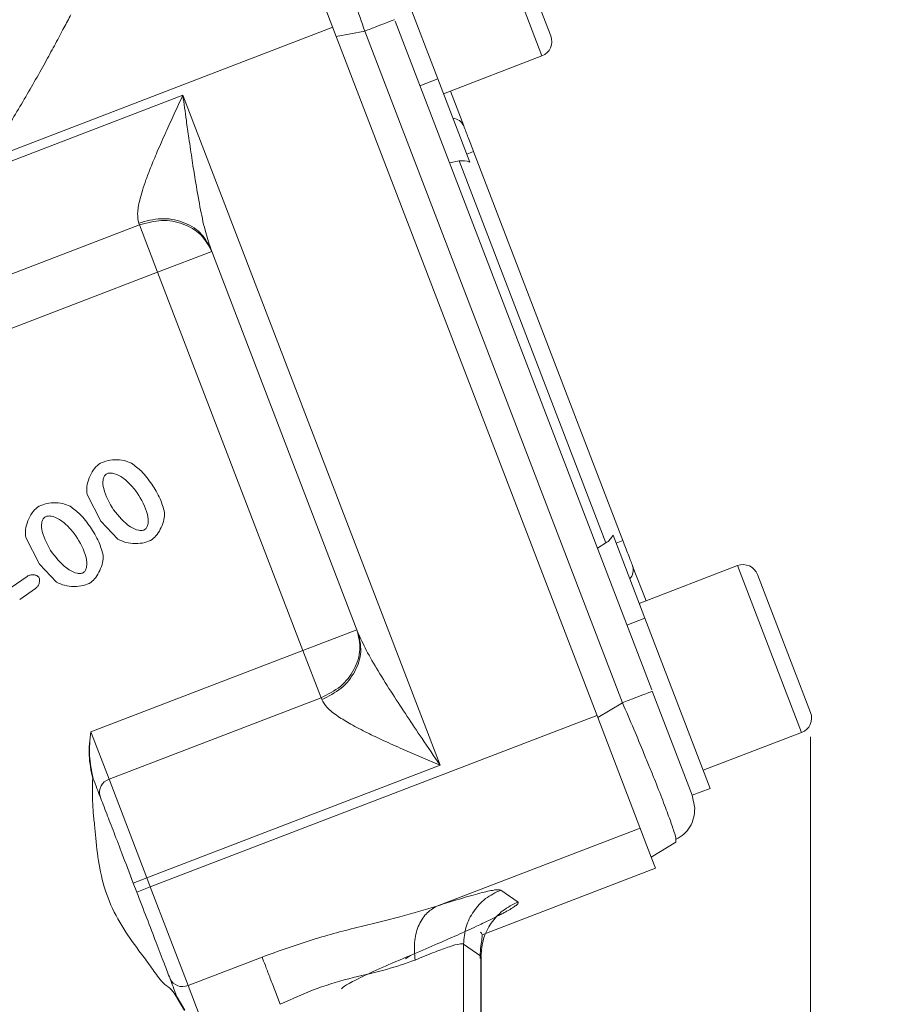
# Model space of a CAD drawing. Header units: inches. Extents: x 0.3 to 33.9, y 0.2 to 21.7.
# Tile 7 of 26: x 9.6 to 11.4, y 7.5 to 9.6. Entities that reach past the tile are written whole.
import ezdxf

# ---------------------------------------------------------------- set-up
doc = ezdxf.new("R2010")
doc.units = ezdxf.units.IN
doc.header["$MEASUREMENT"] = 0
doc.layers.add('SLD-0', color=7, linetype='Continuous', lineweight=15)
doc.styles.add('SLDTEXTSTYLE0', font='TXT', dxfattribs={"width": 0.75})
doc.dimstyles.new('SLDDIMSTYLE0', dxfattribs={"dimtxt": 0.25, "dimasz": 0.13, "dimexe": 0, "dimexo": 0.0625, "dimgap": 0.0625, "dimtad": 0, "dimtih": 1, "dimtoh": 1, "dimdec": 4, "dimrnd": 1e-09, "dimzin": 12, "dimdsep": 46, "dimtxsty": 'SLDTEXTSTYLE0', "dimsah": 1, "dimcen": 0.09, "dimadec": 0, "dimazin": 3, "dimtfac": 1, "dimtdec": 4, "dimtofl": 0, "dimtmove": 0, "dimatfit": 3, "dimfxl": 1, "dimfrac": 2, "dimtolj": 1, "dimtzin": 12, "dimarcsym": 0})
doc.dimstyles.new('SLDDIMSTYLE1', dxfattribs={"dimtxt": 0.25, "dimasz": 0.13, "dimexe": 0, "dimexo": 0.0625, "dimgap": 0.0625, "dimtad": 0, "dimtih": 1, "dimtoh": 1, "dimdec": 4, "dimrnd": 1e-09, "dimzin": 4, "dimdsep": 46, "dimtxsty": 'SLDTEXTSTYLE0', "dimsah": 1, "dimcen": 0.09, "dimadec": 0, "dimazin": 1, "dimtfac": 1, "dimtdec": 4, "dimtofl": 0, "dimtmove": 0, "dimatfit": 3, "dimfxl": 1, "dimfrac": 2, "dimtolj": 1, "dimtzin": 12, "dimarcsym": 0})

# ---------------------------------------------------------------- blocks, each defined once
blk = doc.blocks.new('*D10')
at = {"layer": 'SLD-0'}
for p, q in [((6.6938, 13.5153), (15.798, 13.5153)), ((15.673, 13.5153), (15.673, 9.6539)), ((15.1939, 9.2798), (15.1432, 9.2798)), ((15.1432, 9.2798), (15.1432, 8.883)), ((16.1521, 9.2798), (16.2029, 9.2798)), ((16.2029, 9.2798), (16.2029, 8.883)), ((15.1432, 8.883), (15.1939, 8.883)), ((16.2029, 8.883), (16.1521, 8.883)), ((15.673, 4.9707), (15.673, 8.8322)), ((7.9438, 4.9707), (15.798, 4.9707))]:
    blk.add_line(p, q, dxfattribs=at)
for points in [[(15.673, 13.5153), (15.653, 13.3853), (15.693, 13.3853)], [(15.673, 4.9707), (15.693, 5.1007), (15.653, 5.1007)]]:
    blk.add_solid(points, dxfattribs=at)
at = {"layer": 'SLD-0', "char_height": 0.25, "attachment_point": 1, "style": 'SLDTEXTSTYLE0'}
for s, insert in [('8.54', (15.2482, 9.6529, 0.0039)), ('217.0', (15.2574, 9.2052, 0.0039))]:
    blk.add_mtext(s, dxfattribs=dict(at, insert=insert))
blk = doc.blocks.new('*D11')
at = {"layer": 'SLD-0'}
for p, q in [((6.6938, 13.5153), (13.9083, 13.5153)), ((13.7833, 13.5153), (13.7833, 10.2739)), ((13.3042, 9.8998), (13.2534, 9.8998)), ((13.2534, 9.8998), (13.2534, 9.503)), ((14.2624, 9.8998), (14.3132, 9.8998)), ((14.3132, 9.8998), (14.3132, 9.503)), ((13.2534, 9.503), (13.3042, 9.503)), ((14.3132, 9.503), (14.2624, 9.503)), ((13.7833, 6.2107), (13.7833, 9.4522)), ((11.003, 6.2107), (13.9083, 6.2107))]:
    blk.add_line(p, q, dxfattribs=at)
for points in [[(13.7833, 13.5153), (13.7633, 13.3853), (13.8033, 13.3853)], [(13.7833, 6.2107), (13.8033, 6.3407), (13.7633, 6.3407)]]:
    blk.add_solid(points, dxfattribs=at)
at = {"layer": 'SLD-0', "char_height": 0.25, "attachment_point": 1, "style": 'SLDTEXTSTYLE0'}
for s, insert in [('7.30', (13.3584, 10.2729, 0.0039)), ('185.5', (13.3677, 9.8252, 0.0039))]:
    blk.add_mtext(s, dxfattribs=dict(at, insert=insert))
blk = doc.blocks.new('*D13')
at = {"layer": 'SLD-0'}
for p, q in [((11.252, 8.0773), (11.252, 2.0898)), ((7.8938, 6.3962), (7.8938, 2.0898)), ((9.1861, 2.2516), (9.1354, 2.2516)), ((9.1354, 2.2516), (9.1354, 1.8547)), ((9.9596, 2.2516), (10.0104, 2.2516)), ((10.0104, 2.2516), (10.0104, 1.8547)), ((7.8938, 2.2148), (9.0466, 2.2148)), ((11.252, 2.2148), (10.0992, 2.2148)), ((9.1354, 1.8547), (9.1861, 1.8547)), ((10.0104, 1.8547), (9.9596, 1.8547))]:
    blk.add_line(p, q, dxfattribs=at)
for points in [[(7.8938, 2.2148), (8.0238, 2.1948), (8.0238, 2.2348)], [(11.252, 2.2148), (11.122, 2.2348), (11.122, 2.1948)]]:
    blk.add_solid(points, dxfattribs=at)
at = {"layer": 'SLD-0', "char_height": 0.25, "attachment_point": 1, "style": 'SLDTEXTSTYLE0'}
for s, insert in [('3.36', (9.1481, 2.6247, -0.972)), ('85.3', (9.2496, 2.177, -0.972))]:
    blk.add_mtext(s, dxfattribs=dict(at, insert=insert))

msp = doc.modelspace()

# ---------------------------------------------------------------- linework, layer by layer
at = {"color": 8, "linetype": 'Continuous', "lineweight": 15}
for p, q in [((10.69603, 9.48628), (10.56343, 9.83171)), ((11.23358, 8.08591), (11.10098, 8.43134)), ((10.42386, 7.62484), (10.41337, 7.61739))]:
    msp.add_line(p, q, dxfattribs=at)
at = {"color": 7, "linetype": 'Continuous', "lineweight": 15}
for p, q in [((10.15964, 9.81487), (10.27046, 9.52618)), ((10.71443, 9.52762), (10.60477, 9.8133)), ((10.34558, 9.79093), (10.48068, 9.43896)), ((10.39207, 9.55818), (10.92321, 8.17452)), ((10.26302, 9.54556), (9.54704, 9.27072)), ((10.32916, 9.53759), (10.27046, 9.52618)), ((10.32916, 9.53759), (10.86269, 8.14772)), ((10.27046, 9.52618), (10.81143, 8.11692)), ((10.49251, 9.40816), (10.69603, 9.48628)), ((10.48068, 9.43896), (10.44334, 9.42462)), ((10.48068, 9.43896), (10.54684, 9.26662)), ((9.53669, 9.24526), (9.9528, 9.40498)), ((9.9528, 9.40498), (10.48511, 8.01826)), ((10.50651, 9.41353), (10.53417, 9.34149)), ((10.54045, 9.28326), (10.55445, 9.28864)), ((10.55445, 9.28864), (10.86352, 8.48348)), ((10.5045, 9.26529), (10.52485, 9.26892)), ((10.52485, 9.26892), (10.82833, 8.47833)), ((9.29257, 8.91758), (9.86303, 9.13656)), ((9.86163, 9.14021), (9.86303, 9.13656)), ((9.9006, 9.03868), (9.86303, 9.13656)), ((10.01263, 9.08169), (9.9006, 9.03868)), ((10.01056, 9.08708), (10.31532, 8.29316)), ((9.33014, 8.81971), (9.9006, 9.03868)), ((9.9006, 9.03868), (10.20122, 8.25554)), ((9.78285, 8.52359), (9.75465, 8.57851)), ((9.81847, 8.48608), (9.78285, 8.52359)), ((9.65583, 8.43464), (9.62763, 8.48957)), ((10.81078, 8.46741), (10.82833, 8.47833)), ((10.84313, 8.49475), (10.90929, 8.32241)), ((10.86352, 8.48348), (10.84952, 8.47811)), ((9.69145, 8.39714), (9.65583, 8.43464)), ((10.88381, 8.43063), (10.91147, 8.35859)), ((11.10098, 8.43134), (10.89746, 8.35321)), ((9.59753, 8.38608), (9.63049, 8.40916)), ((11.25199, 8.12725), (11.14233, 8.41293)), ((9.64807, 8.38405), (9.61511, 8.36097)), ((10.90929, 8.32241), (10.87194, 8.30808)), ((10.90929, 8.32241), (11.04439, 7.97044)), ((10.31325, 8.29855), (10.20122, 8.25554)), ((10.20122, 8.25554), (9.76244, 8.08711)), ((10.23879, 8.15766), (10.20122, 8.25554)), ((10.23879, 8.15766), (9.80001, 7.98923)), ((10.23879, 8.15766), (10.24019, 8.15402)), ((10.9244, 8.17141), (11.00705, 7.95611)), ((10.81143, 8.11692), (10.86269, 8.14772)), ((10.80972, 8.12137), (9.88548, 7.76658)), ((10.92224, 7.82823), (10.81143, 8.11692)), ((9.76244, 8.08711), (9.80001, 7.98923)), ((11.03006, 8.00779), (11.23358, 8.08591)), ((10.48511, 8.01826), (9.87828, 7.78532)), ((9.80001, 7.98923), (9.87828, 7.78532)), ((11.00705, 7.95611), (11.04439, 7.97044)), ((11.00703, 7.95617), (11.01219, 7.92945)), ((10.89919, 7.88829), (10.47855, 7.72682)), ((10.92224, 7.82823), (10.9735, 7.85903)), ((10.97346, 7.86528), (10.9735, 7.85903)), ((10.92224, 7.82823), (10.93118, 7.80497)), ((10.93118, 7.80497), (10.57205, 7.66711)), ((9.85028, 7.77457), (9.87828, 7.78532)), ((9.87828, 7.78532), (9.88548, 7.76658)), ((9.85028, 7.77457), (9.85747, 7.75583)), ((9.88548, 7.76658), (9.85747, 7.75583)), ((9.88548, 7.76658), (9.96375, 7.56267)), ((10.61067, 7.75996), (10.64666, 7.73522)), ((10.53378, 7.64808), (10.53378, 7.41148)), ((10.53378, 7.64808), (10.56977, 7.62334)), ((9.96375, 7.56267), (10.11672, 7.62139)), ((10.56977, 7.62334), (10.56977, 6.54676)), ((10.57029, 6.54671), (10.57029, 7.62377)), ((9.96375, 7.56267), (9.98889, 7.49719)), ((9.93962, 7.53896), (9.94013, 7.53774)), ((9.94013, 7.53774), (9.9559, 7.51086)), ((9.94058, 7.53932), (9.94105, 7.53811)), ((9.94105, 7.53811), (9.9566, 7.51139))]:
    msp.add_line(p, q, dxfattribs=at)
for centre, radius, start, end in [((10.68456, 9.51616), 0.032, 291, 21), ((10.50925, 9.33008), 0.02741, 24.59171, 84.20844), ((10.85766, 8.42243), 0.02741, 317.79156, 17.40829), ((11.11245, 8.40146), 0.032, 21, 111), ((11.22211, 8.11579), 0.032, 291, 21), ((9.80847, 7.96223), 0.0283, 107.40371, 196.88294), ((9.95197, 7.5884), 0.0283, 205.11706, 294.59629)]:
    msp.add_arc(centre, radius, start, end, dxfattribs=at)
for centre, start_param, end_param in [((10.53421, 9.22416), 5.5849628, 6.1086524), ((10.80534, 8.51785), 3.3161256, 3.8398151)]:
    msp.add_ellipse(centre, major_axis=(-0.01643, 0.04279), ratio=0.9163312, start_param=start_param, end_param=end_param, dxfattribs=at)
at = {"color": 8, "linetype": 'Continuous', "lineweight": 15}
for points, knots in [([(10.22324, 9.82027), (10.2253, 9.81643), (10.2286, 9.81026), (10.23526, 9.79516), (10.24346, 9.77559), (10.25564, 9.74473), (10.27278, 9.69904), (10.29119, 9.64792), (10.31031, 9.59335), (10.32279, 9.55645), (10.32916, 9.53759)], [0, 0, 0, 0, 0.1250238, 0.2006009, 0.2755977, 0.4237583, 0.5719225, 0.7222966, 0.8581113, 1, 1, 1, 1]), ([(10.86269, 8.14772), (10.87056, 8.12945), (10.88598, 8.09367), (10.90439, 8.04963), (10.91827, 8.01585), (10.93181, 7.98237), (10.94663, 7.94463), (10.96068, 7.90703), (10.96935, 7.88113), (10.97347, 7.86746), (10.97346, 7.86536), (10.97346, 7.86528)], [0, 0, 0, 0, 0.1396431, 0.2733045, 0.3476844, 0.4214932, 0.5673068, 0.7131241, 0.8611161, 0.9947795, 1, 1, 1, 1])]:
    msp.add_open_spline(points, degree=3, knots=knots, dxfattribs=at)
at = {"color": 7, "linetype": 'Continuous', "lineweight": 15}
for points, knots in [([(9.7211, 9.5715), (9.71647, 9.56281), (9.70686, 9.54474), (9.68958, 9.51235), (9.66993, 9.47626), (9.64097, 9.42441), (9.60041, 9.35473), (9.56498, 9.29897), (9.54704, 9.27072)], [0, 0, 0, 0, 0.1128709, 0.2345081, 0.3527033, 0.4808965, 0.737077, 1, 1, 1, 1]), ([(9.86163, 9.14021), (9.86031, 9.14645), (9.85826, 9.15613), (9.86044, 9.17349), (9.86372, 9.18935), (9.86909, 9.2082), (9.87657, 9.23024), (9.8868, 9.2571), (9.90051, 9.28998), (9.91704, 9.32742), (9.93491, 9.36646), (9.94683, 9.39212), (9.9528, 9.40498)], [0, 0, 0, 0, 0.1071222, 0.1662952, 0.2301144, 0.3045879, 0.3868599, 0.4773336, 0.5966628, 0.7360292, 0.8677222, 1, 1, 1, 1]), ([(9.9528, 9.40498), (9.9552, 9.38761), (9.95931, 9.35799), (9.96574, 9.31284), (9.97176, 9.27185), (9.9792, 9.22429), (9.98769, 9.176), (9.9975, 9.1273), (10.00643, 9.09979), (10.01056, 9.08708)], [0, 0, 0, 0, 0.1585145, 0.2703719, 0.4129563, 0.5348842, 0.709912, 0.8659978, 1, 1, 1, 1]), ([(9.75465, 8.57851), (9.75421, 8.58402), (9.75326, 8.59577), (9.75864, 8.61313), (9.76634, 8.62959), (9.77495, 8.63765), (9.77897, 8.64143)], [0, 0, 0, 0, 0.2339958, 0.4999392, 0.765931, 1, 1, 1, 1]), ([(9.77897, 8.64143), (9.78369, 8.6438), (9.79413, 8.64905), (9.81229, 8.65087), (9.83058, 8.64997), (9.84146, 8.64539), (9.8464, 8.6433)], [0, 0, 0, 0, 0.2247097, 0.4973521, 0.7713236, 1, 1, 1, 1]), ([(9.8464, 8.6433), (9.85352, 8.63806), (9.86986, 8.62604), (9.88174, 8.60954), (9.88844, 8.60022)], [0, 0, 0, 0, 0.4354221, 1, 1, 1, 1]), ([(9.79413, 8.62055), (9.79334, 8.61991), (9.79172, 8.61859), (9.78919, 8.61481), (9.78658, 8.60546), (9.78954, 8.58023), (9.80101, 8.56079), (9.80936, 8.54664)], [0, 0, 0, 0, 0.03813, 0.0775943, 0.167568, 0.3940771, 1, 1, 1, 1]), ([(9.85839, 8.58224), (9.85334, 8.58872), (9.84345, 8.60139), (9.82617, 8.61557), (9.81094, 8.62288), (9.80113, 8.62327), (9.79677, 8.62214), (9.795, 8.62108), (9.79413, 8.62055)], [0, 0, 0, 0, 0.30711407, 0.60065752, 0.8331269, 0.92287396, 0.96222446, 1, 1, 1, 1]), ([(9.88844, 8.60022), (9.89475, 8.59027), (9.90639, 8.57191), (9.91231, 8.55102), (9.91502, 8.54145)], [0, 0, 0, 0, 0.5420009, 1, 1, 1, 1]), ([(9.87444, 8.50638), (9.87521, 8.50702), (9.87682, 8.50834), (9.8793, 8.51217), (9.8821, 8.52183), (9.87902, 8.54788), (9.86704, 8.56783), (9.85839, 8.58224)], [0, 0, 0, 0, 0.0363914, 0.0750865, 0.1637723, 0.39634, 1, 1, 1, 1]), ([(9.65195, 8.55249), (9.65667, 8.55486), (9.66711, 8.56011), (9.68527, 8.56193), (9.70356, 8.56103), (9.71443, 8.55644), (9.71938, 8.55436)], [0, 0, 0, 0, 0.2247097, 0.4973521, 0.7713236, 1, 1, 1, 1]), ([(9.62763, 8.48957), (9.62718, 8.49507), (9.62624, 8.50683), (9.63162, 8.52418), (9.63932, 8.54064), (9.64792, 8.54871), (9.65195, 8.55249)], [0, 0, 0, 0, 0.2339958, 0.4999392, 0.765931, 1, 1, 1, 1]), ([(9.71938, 8.55436), (9.7265, 8.54912), (9.74284, 8.53709), (9.75472, 8.52059), (9.76142, 8.51128)], [0, 0, 0, 0, 0.43542214, 1, 1, 1, 1]), ([(9.80936, 8.54664), (9.81989, 8.53378), (9.83447, 8.51598), (9.85767, 8.50447), (9.86754, 8.50385), (9.87187, 8.50487), (9.8736, 8.50589), (9.87444, 8.50638)], [0, 0, 0, 0, 0.6054798, 0.8382477, 0.9262164, 0.9643766, 1, 1, 1, 1]), ([(9.91502, 8.54145), (9.91479, 8.5365), (9.9143, 8.52581), (9.90826, 8.51048), (9.90071, 8.49594), (9.89301, 8.48873), (9.88948, 8.48542)], [0, 0, 0, 0, 0.233107, 0.503654, 0.7723113, 1, 1, 1, 1]), ([(9.66711, 8.53161), (9.66631, 8.53097), (9.66469, 8.52965), (9.66217, 8.52586), (9.65955, 8.51651), (9.66252, 8.49128), (9.67399, 8.47185), (9.68233, 8.4577)], [0, 0, 0, 0, 0.03813, 0.0775943, 0.167568, 0.3940771, 1, 1, 1, 1]), ([(9.73137, 8.49329), (9.72632, 8.49978), (9.71643, 8.51245), (9.69915, 8.52663), (9.68392, 8.53394), (9.67411, 8.53433), (9.66975, 8.5332), (9.66798, 8.53213), (9.66711, 8.53161)], [0, 0, 0, 0, 0.3071141, 0.6006575, 0.8331269, 0.922874, 0.9622245, 1, 1, 1, 1]), ([(9.76142, 8.51128), (9.76773, 8.50133), (9.77936, 8.48297), (9.78528, 8.46208), (9.788, 8.45251)], [0, 0, 0, 0, 0.5420009, 1, 1, 1, 1]), ([(9.74742, 8.41744), (9.74819, 8.41808), (9.7498, 8.41939), (9.75228, 8.42322), (9.75508, 8.43289), (9.752, 8.45894), (9.74002, 8.47889), (9.73137, 8.49329)], [0, 0, 0, 0, 0.0363914, 0.0750865, 0.1637723, 0.39634, 1, 1, 1, 1]), ([(9.88948, 8.48542), (9.88445, 8.48304), (9.87344, 8.47782), (9.85442, 8.47692), (9.83519, 8.47827), (9.82378, 8.4836), (9.81847, 8.48608)], [0, 0, 0, 0, 0.2242788, 0.4915793, 0.7632888, 1, 1, 1, 1]), ([(9.68233, 8.4577), (9.69287, 8.44484), (9.70744, 8.42704), (9.73065, 8.41553), (9.74052, 8.41491), (9.74485, 8.41592), (9.74658, 8.41694), (9.74742, 8.41744)], [0, 0, 0, 0, 0.6054798, 0.8382477, 0.9262164, 0.9643766, 1, 1, 1, 1]), ([(9.788, 8.45251), (9.78777, 8.44756), (9.78727, 8.43687), (9.78124, 8.42153), (9.77369, 8.407), (9.76599, 8.39978), (9.76245, 8.39648)], [0, 0, 0, 0, 0.233107, 0.503654, 0.7723113, 1, 1, 1, 1]), ([(9.63049, 8.40916), (9.6326, 8.41026), (9.63681, 8.41245), (9.64387, 8.41268), (9.64927, 8.4114), (9.65283, 8.4094), (9.65404, 8.408), (9.65462, 8.40734)], [0, 0, 0, 0, 0.2699028, 0.5390005, 0.7880438, 0.9005566, 1, 1, 1, 1]), ([(9.65462, 8.40734), (9.65505, 8.40657), (9.65596, 8.40495), (9.65662, 8.40093), (9.65601, 8.39544), (9.65336, 8.38888), (9.64984, 8.38566), (9.64807, 8.38405)], [0, 0, 0, 0, 0.1004845, 0.2115463, 0.4594701, 0.7280569, 1, 1, 1, 1]), ([(9.76245, 8.39648), (9.75743, 8.3941), (9.74642, 8.38888), (9.7274, 8.38798), (9.70816, 8.38933), (9.69676, 8.39466), (9.69145, 8.39714)], [0, 0, 0, 0, 0.2242788, 0.4915793, 0.7632888, 1, 1, 1, 1]), ([(10.31532, 8.29316), (10.32076, 8.28095), (10.33253, 8.25453), (10.35782, 8.21178), (10.38641, 8.16607), (10.41704, 8.11938), (10.44983, 8.07036), (10.47265, 8.03667), (10.48511, 8.01826)], [0, 0, 0, 0, 0.1339895, 0.2900457, 0.4651218, 0.632251, 0.7990286, 1, 1, 1, 1]), ([(10.48511, 8.01826), (10.47207, 8.02382), (10.44604, 8.03491), (10.40664, 8.05197), (10.3693, 8.06874), (10.33325, 8.08583), (10.30141, 8.10238), (10.27291, 8.11971), (10.25041, 8.13667), (10.24344, 8.14851), (10.24019, 8.15402)], [0, 0, 0, 0, 0.1323237, 0.264064, 0.4034816, 0.5228651, 0.6554606, 0.7700437, 0.8928426, 1, 1, 1, 1]), ([(9.76244, 8.08711), (9.76037, 8.07092), (9.75623, 8.03859), (9.76289, 8.00667), (9.76622, 7.99073)], [0, 0, 0, 0, 0.5005204, 1, 1, 1, 1]), ([(9.76244, 8.08711), (9.76064, 8.07092), (9.75706, 8.03865), (9.7638, 8.0069), (9.76716, 7.99109)], [0, 0, 0, 0, 0.5019598, 1, 1, 1, 1]), ([(9.76622, 7.99073), (9.76595, 7.97911), (9.76542, 7.95644), (9.76673, 7.92438), (9.77008, 7.89502), (9.7734, 7.85575), (9.7795, 7.80468), (9.79566, 7.74272), (9.82518, 7.6859), (9.85629, 7.64167), (9.88323, 7.60666), (9.89953, 7.58257), (9.91449, 7.56436), (9.92998, 7.55453), (9.93642, 7.54413), (9.93962, 7.53896)], [0, 0, 0, 0, 0.0696248, 0.135872, 0.1920294, 0.2466448, 0.3720298, 0.4999181, 0.6277969, 0.7531801, 0.8237003, 0.8923513, 0.9276181, 0.9640204, 1, 1, 1, 1]), ([(9.76622, 7.99073), (9.76634, 7.99077), (9.76652, 7.99084), (9.76674, 7.99092), (9.76694, 7.991), (9.76711, 7.99107), (9.76715, 7.99108), (9.76716, 7.99109)], [0, 0, 0, 0, 0.24276227, 0.37143834, 0.50085524, 0.75847851, 1, 1, 1, 1]), ([(9.78139, 7.95401), (9.78571, 7.94277), (9.79353, 7.92239), (9.80998, 7.87954), (9.82856, 7.83115), (9.84254, 7.79471), (9.85028, 7.77457)], [0, 0, 0, 0, 0.2756564, 0.5000015, 0.7235564, 1, 1, 1, 1]), ([(10.97353, 7.86513), (10.97923, 7.86838), (10.99062, 7.87487), (11.00296, 7.89029), (11.01112, 7.90867), (11.01189, 7.9226), (11.01228, 7.92953)], [0, 0, 0, 0, 0.2526516, 0.503903, 0.7531329, 1, 1, 1, 1]), ([(10.47855, 7.72682), (10.49699, 7.73267), (10.53392, 7.74437), (10.57392, 7.75536), (10.60181, 7.76141), (10.60772, 7.76044), (10.61067, 7.75996)], [0, 0, 0, 0, 0.2512882, 0.5031128, 0.7523636, 1, 1, 1, 1]), ([(10.11672, 7.62139), (10.1499, 7.63332), (10.21532, 7.65686), (10.3121, 7.6828), (10.40201, 7.70377), (10.45352, 7.71929), (10.47855, 7.72682)], [0, 0, 0, 0, 0.2652025, 0.5230816, 0.7683608, 1, 1, 1, 1]), ([(10.64666, 7.73522), (10.64706, 7.73458), (10.64787, 7.73329), (10.64442, 7.72957), (10.63881, 7.72547), (10.63269, 7.72161), (10.62746, 7.71852), (10.62148, 7.71514), (10.61473, 7.7115), (10.60366, 7.70571), (10.58653, 7.69716), (10.564, 7.68645), (10.54178, 7.67621), (10.50048, 7.65755), (10.45794, 7.63939), (10.42386, 7.62484)], [0, 0, 0, 0, 0.0801855, 0.1607443, 0.2415159, 0.2797187, 0.3178632, 0.3560167, 0.3942462, 0.4326183, 0.5257854, 0.6198304, 0.6826351, 0.7456971, 1, 1, 1, 1]), ([(10.47855, 7.72682), (10.47062, 7.72204), (10.45477, 7.71246), (10.43894, 7.68541), (10.4304, 7.65213), (10.43238, 7.62734), (10.43336, 7.61495)], [0, 0, 0, 0, 0.24999502, 0.50000176, 0.7499944, 1, 1, 1, 1]), ([(10.56839, 7.61841), (10.56838, 7.62208), (10.56835, 7.62956), (10.56952, 7.64363), (10.57177, 7.65853), (10.57301, 7.66938), (10.57025, 7.67174), (10.56885, 7.67293)], [0, 0, 0, 0, 0.09485142, 0.1934305, 0.41862635, 0.70662265, 1, 1, 1, 1]), ([(10.43336, 7.61495), (10.4476, 7.62087), (10.47551, 7.63249), (10.50592, 7.64351), (10.52704, 7.64953), (10.53154, 7.64856), (10.53378, 7.64808)], [0, 0, 0, 0, 0.2576885, 0.5051676, 0.7534561, 1, 1, 1, 1]), ([(10.42386, 7.62484), (10.40346, 7.61613), (10.36298, 7.59885), (10.31825, 7.57809), (10.2879, 7.56239), (10.28321, 7.55768), (10.28089, 7.55535)], [0, 0, 0, 0, 0.2558997, 0.507701, 0.7554299, 1, 1, 1, 1]), ([(10.1543, 7.52351), (10.17961, 7.53511), (10.22978, 7.5581), (10.30594, 7.57956), (10.37651, 7.59515), (10.4144, 7.60834), (10.43336, 7.61495)], [0, 0, 0, 0, 0.2546965, 0.5046696, 0.7520292, 1, 1, 1, 1]), ([(9.94058, 7.53932), (9.94056, 7.53932), (9.94054, 7.53932), (9.94042, 7.53928), (9.9403, 7.53923), (9.94014, 7.53917), (9.93992, 7.53908), (9.93974, 7.53901), (9.93962, 7.53896)], [0, 0, 0, 0, 0.2395307, 0.3684849, 0.499883, 0.6316154, 0.7605699, 1, 1, 1, 1]), ([(9.94013, 7.53774), (9.94026, 7.53779), (9.94053, 7.5379), (9.94084, 7.53802), (9.94102, 7.53809), (9.94104, 7.5381), (9.94105, 7.53811)], [0, 0, 0, 0, 0.2704717, 0.5624115, 0.7894763, 1, 1, 1, 1])]:
    msp.add_open_spline(points, degree=3, knots=knots, dxfattribs=at)
for points in [[(10.39088, 9.56129), (10.38999, 9.56094), (10.3882, 9.56026), (10.37442, 9.55497), (10.35438, 9.54727), (10.33757, 9.54082), (10.32916, 9.53759)], [(10.55445, 9.28864), (10.55066, 9.29853), (10.54306, 9.31833), (10.53713, 9.33377), (10.53417, 9.34149)], [(9.86163, 9.14021), (9.87686, 9.1444), (9.90733, 9.15278), (9.9529, 9.14476), (9.991, 9.12293), (10.00404, 9.09903), (10.01056, 9.08708)], [(9.86303, 9.13656), (9.87827, 9.14073), (9.90876, 9.14905), (9.95448, 9.14064), (9.99281, 9.11823), (10.00602, 9.09387), (10.01263, 9.08169)], [(10.88381, 8.43063), (10.88085, 8.43835), (10.87492, 8.45379), (10.86732, 8.47359), (10.86352, 8.48348)], [(10.31325, 8.29855), (10.31649, 8.28508), (10.32297, 8.25813), (10.30948, 8.21583), (10.28114, 8.17898), (10.25291, 8.16477), (10.23879, 8.15766)], [(10.31532, 8.29316), (10.31847, 8.27991), (10.32477, 8.25343), (10.31106, 8.21171), (10.28257, 8.17526), (10.25432, 8.1611), (10.24019, 8.15402)], [(10.86269, 8.14772), (10.87109, 8.15095), (10.8879, 8.1574), (10.90794, 8.16509), (10.92172, 8.17039), (10.92351, 8.17107), (10.9244, 8.17141)], [(9.76716, 7.99109), (9.76995, 7.98381), (9.77554, 7.96925), (9.77944, 7.95909), (9.78139, 7.95401)], [(9.85747, 7.75583), (9.86445, 7.73763), (9.87843, 7.70123), (9.89783, 7.65068), (9.91475, 7.60661), (9.92248, 7.58646), (9.92635, 7.57639)], [(10.61067, 7.75996), (10.59982, 7.75465), (10.57813, 7.74404), (10.55359, 7.71682), (10.53698, 7.68416), (10.53484, 7.66011), (10.53378, 7.64808)], [(10.64666, 7.73522), (10.63582, 7.72991), (10.61413, 7.7193), (10.58959, 7.69208), (10.57298, 7.65942), (10.57084, 7.63537), (10.56977, 7.62334)], [(10.11672, 7.62139), (10.11883, 7.6159), (10.12305, 7.6049), (10.13228, 7.58087), (10.14286, 7.5533), (10.15049, 7.53344), (10.1543, 7.52351)], [(9.92635, 7.57639), (9.9283, 7.57131), (9.9322, 7.56115), (9.93779, 7.5466), (9.94058, 7.53932)]]:
    msp.add_open_spline(points, degree=3, dxfattribs=at)

# ---------------------------------------------------------------- dimensions: what is measured, and where the dimension line sits
at = {"layer": 'SLD-0'}
for base, p1, p2, dimstyle, picture, middle in [((15.67304, 13.51532), (7.89377, 4.97072), (6.64377, 13.51532), 'SLDDIMSTYLE0', '*D10', (15.67304, 9.24302)), ((13.78328, 6.21072), (6.64377, 13.51532), (10.95298, 6.21072), 'SLDDIMSTYLE1', '*D11', (13.78328, 9.86302))]:
    dim = msp.add_linear_dim(base=base, p1=p1, p2=p2, angle=90, dimstyle=dimstyle, dxfattribs=at)
    dim.commit()
    dim.dimension.update_dxf_attribs({"geometry": picture, "text_midpoint": middle, "dimtype": 160})
dim = msp.add_linear_dim(base=(11.25199, 2.21482), p1=(7.89377, 6.44622), p2=(11.25199, 8.12725), dimstyle='SLDDIMSTYLE0', dxfattribs=at)
dim.commit()
dim.dimension.update_dxf_attribs({"geometry": '*D13', "text_midpoint": (9.57288, 2.21482), "dimtype": 160})

doc.saveas('drawing.dxf')
